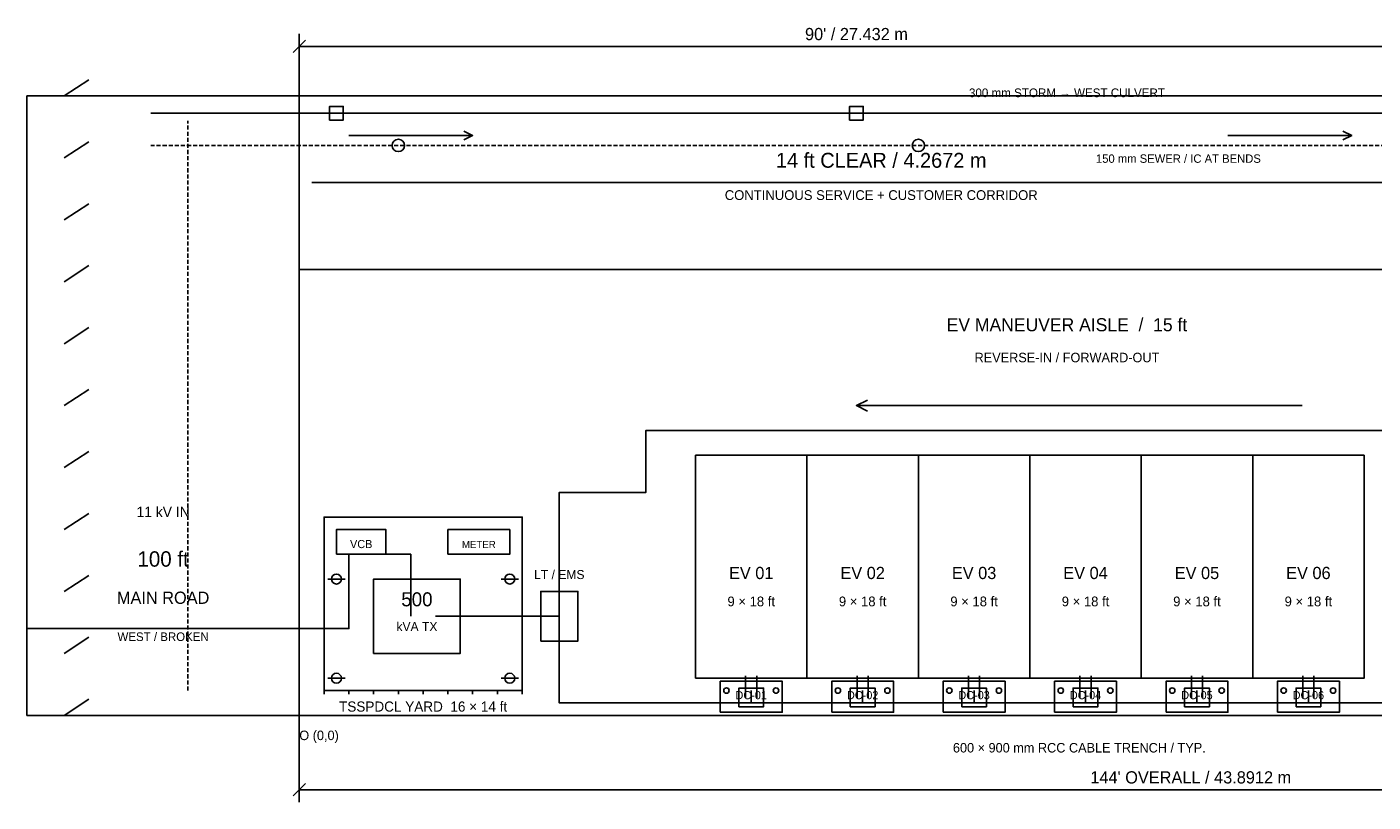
# Model space of a CAD drawing. Header units: millimetres. Extents: x -30480 to 47444, y -68489 to 20423.
# Tile 2 of 6: x -6706 to 26434, y -35662 to -16591. Entities that reach past the tile are written whole.
import ezdxf
from ezdxf.enums import TextEntityAlignment as Align

# ---------------------------------------------------------------- set-up
doc = ezdxf.new("R2010")
doc.units = ezdxf.units.MM
doc.linetypes.add('DASHED', pattern=[150, 100, -50])
for name, color, linetype, lineweight, true_color in [('DIMENSIONS', 8, 'Continuous', 25, 0x526765), ('DRIVEWAY_14FT', 4, 'Continuous', 25, 0x15796f), ('EARTHING', 3, 'Continuous', 25, 0x63825c), ('EV_BAYS', 3, 'Continuous', 25, 0x15796f), ('HV_CABLE_TRENCH', 1, 'Continuous', 25, 0xb8562d), ('PLOT_BOUNDARY', 7, 'Continuous', 25, 0x183335), ('ROAD', 8, 'Continuous', 25, 0x526765), ('SEWER_LINE', 6, 'Continuous', 25, 0x79576f), ('STORM_DRAINAGE', 4, 'Continuous', 25, 0x15796f), ('TEXT', 7, 'Continuous', 25, 0x183335), ('TSSPDCL_YARD', 30, 'Continuous', 25, 0xb8562d), ('WATER_SUPPLY', 5, 'Continuous', 25, 0x296da0)]:
    doc.layers.add(name, color=color, linetype=linetype, lineweight=lineweight, true_color=true_color)

msp = doc.modelspace()

# ---------------------------------------------------------------- linework, layer by layer
at = {"layer": 'DIMENSIONS'}
for p, q in [((0, -18288), (0, -16764)), ((-152.4, -17221.2), (152.4, -16916.4)), ((0, -17068.8), (27432, -17068.8)), ((0, -33528), (0, -35661.6)), ((-152.4, -35509.2), (152.4, -35204.4)), ((0, -35356.8), (43891.2, -35356.8))]:
    msp.add_line(p, q, dxfattribs=at)
at = {"layer": 'DRIVEWAY_14FT'}
for p, q in [((1219.2, -19263.36), (4267.2, -19263.36)), ((22860, -19263.36), (25908, -19263.36))]:
    msp.add_line(p, q, dxfattribs=at)
msp.add_lwpolyline([(0, -22555.2), (43891.2, -22555.2), (43891.2, -18288), (0, -18288)], close=True, dxfattribs=at)
for points in [[(4047.635, -19157.298), (4267.2, -19263.36), (4047.635, -19369.422)], [(25688.435, -19157.298), (25908, -19263.36), (25688.435, -19369.422)]]:
    msp.add_lwpolyline(points, dxfattribs=at)
at = {"layer": 'EARTHING'}
for p, q in [((701.04, -30175.2), (1127.76, -30175.2)), ((4968.24, -30175.2), (5394.96, -30175.2)), ((701.04, -32613.6), (1127.76, -32613.6)), ((4968.24, -32613.6), (5394.96, -32613.6))]:
    msp.add_line(p, q, dxfattribs=at)
for centre in [(914.4, -30175.2), (5181.6, -30175.2), (914.4, -32613.6), (5181.6, -32613.6)]:
    msp.add_circle(centre, 121.92, dxfattribs=at)
at = {"layer": 'EV_BAYS'}
for p, q in [((24688.8, -25908), (13716, -25908)), ((10988.04, -33101.28), (10988.04, -32552.64)), ((11262.36, -33101.28), (11262.36, -32552.64)), ((13731.24, -33101.28), (13731.24, -32552.64)), ((14005.56, -33101.28), (14005.56, -32552.64)), ((16474.44, -33101.28), (16474.44, -32552.64)), ((16748.76, -33101.28), (16748.76, -32552.64)), ((19217.64, -33101.28), (19217.64, -32552.64)), ((19491.96, -33101.28), (19491.96, -32552.64)), ((21960.84, -33101.28), (21960.84, -32552.64)), ((22235.16, -33101.28), (22235.16, -32552.64)), ((24704.04, -33101.28), (24704.04, -32552.64)), ((24978.36, -33101.28), (24978.36, -32552.64))]:
    msp.add_line(p, q, dxfattribs=at)
msp.add_lwpolyline([(13990.456, -26040.577), (13716, -25908), (13990.456, -25775.423)], dxfattribs=at)
for points in [[(9753.6, -32613.6), (12496.8, -32613.6), (12496.8, -27127.2), (9753.6, -27127.2)], [(12496.8, -32613.6), (15240, -32613.6), (15240, -27127.2), (12496.8, -27127.2)], [(15240, -32613.6), (17983.2, -32613.6), (17983.2, -27127.2), (15240, -27127.2)], [(17983.2, -32613.6), (20726.4, -32613.6), (20726.4, -27127.2), (17983.2, -27127.2)], [(20726.4, -32613.6), (23469.6, -32613.6), (23469.6, -27127.2), (20726.4, -27127.2)], [(23469.6, -32613.6), (26212.8, -32613.6), (26212.8, -27127.2), (23469.6, -27127.2)], [(10363.2, -33451.8), (11887.2, -33451.8), (11887.2, -32689.8), (10363.2, -32689.8)], [(13106.4, -33451.8), (14630.4, -33451.8), (14630.4, -32689.8), (13106.4, -32689.8)], [(15849.6, -33451.8), (17373.6, -33451.8), (17373.6, -32689.8), (15849.6, -32689.8)], [(18592.8, -33451.8), (20116.8, -33451.8), (20116.8, -32689.8), (18592.8, -32689.8)], [(21336, -33451.8), (22860, -33451.8), (22860, -32689.8), (21336, -32689.8)], [(24079.2, -33451.8), (25603.2, -33451.8), (25603.2, -32689.8), (24079.2, -32689.8)], [(10820.4, -33314.64), (11430, -33314.64), (11430, -32857.44), (10820.4, -32857.44)], [(13563.6, -33314.64), (14173.2, -33314.64), (14173.2, -32857.44), (13563.6, -32857.44)], [(16306.8, -33314.64), (16916.4, -33314.64), (16916.4, -32857.44), (16306.8, -32857.44)], [(19050, -33314.64), (19659.6, -33314.64), (19659.6, -32857.44), (19050, -32857.44)], [(21793.2, -33314.64), (22402.8, -33314.64), (22402.8, -32857.44), (21793.2, -32857.44)], [(24536.4, -33314.64), (25146, -33314.64), (25146, -32857.44), (24536.4, -32857.44)]]:
    msp.add_lwpolyline(points, close=True, dxfattribs=at)
for centre in [(10515.6, -32918.4), (11734.8, -32918.4), (13258.8, -32918.4), (14478, -32918.4), (16002, -32918.4), (17221.2, -32918.4), (18745.2, -32918.4), (19964.4, -32918.4), (21488.4, -32918.4), (22707.6, -32918.4), (24231.6, -32918.4), (25450.8, -32918.4)]:
    msp.add_circle(centre, 67.056, dxfattribs=at)
at = {"layer": 'HV_CABLE_TRENCH'}
for p, q in [((11125.2, -33223.2), (11125.2, -32918.4)), ((13868.4, -33223.2), (13868.4, -32918.4)), ((16611.6, -33223.2), (16611.6, -32918.4)), ((19354.8, -33223.2), (19354.8, -32918.4)), ((22098, -33223.2), (22098, -32918.4)), ((24841.2, -33223.2), (24841.2, -32918.4))]:
    msp.add_line(p, q, dxfattribs=at)
for points in [[(6400.8, -31089.6), (6400.8, -28041.6), (8534.4, -28041.6), (8534.4, -26517.6), (31699.2, -26517.6), (31699.2, -22860)], [(-6705.6, -31394.4), (1219.2, -31394.4), (1219.2, -29565.6), (2743.2, -29565.6), (2743.2, -31089.6)], [(3352.8, -31089.6), (6400.8, -31089.6), (6400.8, -33223.2), (43586.4, -33223.2)]]:
    msp.add_lwpolyline(points, dxfattribs=at)
msp.add_lwpolyline([(5943.6, -31699.2), (6858, -31699.2), (6858, -30480), (5943.6, -30480)], close=True, dxfattribs=at)
at = {"layer": 'PLOT_BOUNDARY'}
msp.add_lwpolyline([(0, -33528), (43891.2, -33528), (43891.2, -18288), (0, -18288)], close=True, dxfattribs=at)
at = {"layer": 'ROAD'}
for p, q in [((-5791.2, -18288), (-5181.6, -17891.76)), ((-5791.2, -19812), (-5181.6, -19415.76)), ((-5791.2, -21336), (-5181.6, -20939.76)), ((-5791.2, -22860), (-5181.6, -22463.76)), ((-5791.2, -24384), (-5181.6, -23987.76)), ((-5791.2, -25908), (-5181.6, -25511.76)), ((-5791.2, -27432), (-5181.6, -27035.76)), ((-5791.2, -28956), (-5181.6, -28559.76)), ((-5791.2, -30480), (-5181.6, -30083.76)), ((-5791.2, -32004), (-5181.6, -31607.76)), ((-5791.2, -33528), (-5181.6, -33131.76))]:
    msp.add_line(p, q, dxfattribs=at)
at = {"layer": 'ROAD', "linetype": 'DASHED'}
msp.add_line((-2743.2, -32918.4), (-2743.2, -18897.6), dxfattribs=at)
at = {"layer": 'ROAD'}
msp.add_lwpolyline([(-6705.6, -33528), (0, -33528), (0, -18288), (-6705.6, -18288)], close=True, dxfattribs=at)
at = {"layer": 'SEWER_LINE', "linetype": 'DASHED'}
msp.add_lwpolyline([(30784.8, -22860), (30784.8, -19507.2), (-3657.6, -19507.2)], dxfattribs=at)
at = {"layer": 'SEWER_LINE'}
for centre in [(2438.4, -19507.2), (15240, -19507.2)]:
    msp.add_circle(centre, 152.4, dxfattribs=at)
at = {"layer": 'STORM_DRAINAGE'}
msp.add_line((0, -18714.72), (43586.4, -18714.72), dxfattribs=at)
for points in [[(746.76, -18882.36), (1082.04, -18882.36), (1082.04, -18547.08), (746.76, -18547.08)], [(13548.36, -18882.36), (13883.64, -18882.36), (13883.64, -18547.08), (13548.36, -18547.08)]]:
    msp.add_lwpolyline(points, close=True, dxfattribs=at)
msp.add_lwpolyline([(0, -18714.72), (-3657.6, -18714.72)], dxfattribs=at)
at = {"layer": 'TSSPDCL_YARD'}
for p, q in [((609.6, -32918.4), (609.6, -33009.84)), ((1219.2, -32918.4), (1219.2, -33009.84)), ((1828.8, -32918.4), (1828.8, -33009.84)), ((2438.4, -32918.4), (2438.4, -33009.84)), ((3048, -32918.4), (3048, -33009.84)), ((3657.6, -32918.4), (3657.6, -33009.84)), ((4267.2, -32918.4), (4267.2, -33009.84)), ((4876.8, -32918.4), (4876.8, -33009.84)), ((5486.4, -32918.4), (5486.4, -33009.84))]:
    msp.add_line(p, q, dxfattribs=at)
for points in [[(609.6, -32918.4), (5486.4, -32918.4), (5486.4, -28651.2), (609.6, -28651.2)], [(914.4, -29565.6), (2133.6, -29565.6), (2133.6, -28956), (914.4, -28956)], [(3657.6, -29565.6), (5181.6, -29565.6), (5181.6, -28956), (3657.6, -28956)], [(1828.8, -32004), (3962.4, -32004), (3962.4, -30175.2), (1828.8, -30175.2)]]:
    msp.add_lwpolyline(points, close=True, dxfattribs=at)
at = {"layer": 'WATER_SUPPLY'}
msp.add_lwpolyline([(304.8, -20421.6), (43281.6, -20421.6), (43281.6, -30175.2), (26822.4, -30175.2), (26822.4, -20421.6)], dxfattribs=at)

# ---------------------------------------------------------------- texts
at = {"layer": 'DIMENSIONS'}
for s, p in [("90' / 27.432 m", (13716, -16916.4)), ("144' OVERALL / 43.8912 m", (21945.6, -35204.4))]:
    msp.add_text(s, height=300.3804, dxfattribs=at).set_placement(p, align=Align.CENTER)
msp.add_text('O (0,0)', height=233.6292, dxfattribs=at).set_placement((0, -34137.6))
at = {"layer": 'DRIVEWAY_14FT'}
for s, height, p in [('14 ft CLEAR / 4.2672 m', 367.1316, (14325.6, -20055.84)), ('CONTINUOUS SERVICE + CUSTOMER CORRIDOR', 240.30432, (14325.6, -20848.32))]:
    msp.add_text(s, height=height, dxfattribs=at).set_placement(p, align=Align.CENTER)
at = {"layer": 'EV_BAYS'}
for s, height, p in [('EV MANEUVER AISLE  /  15 ft', 322.6308, (18897.6, -24079.2)), ('REVERSE-IN / FORWARD-OUT', 233.6292, (18897.6, -24841.2)), ('EV 01', 300.3804, (11125.2, -30175.2)), ('EV 02', 300.3804, (13868.4, -30175.2)), ('EV 03', 300.3804, (16611.6, -30175.2)), ('EV 04', 300.3804, (19354.8, -30175.2)), ('EV 05', 300.3804, (22098, -30175.2)), ('EV 06', 300.3804, (24841.2, -30175.2)), ('9 × 18 ft', 240.3043, (11125.2, -30845.76)), ('9 × 18 ft', 240.3043, (13868.4, -30845.76)), ('9 × 18 ft', 240.3043, (16611.6, -30845.76)), ('9 × 18 ft', 240.3043, (19354.8, -30845.76)), ('9 × 18 ft', 240.3043, (22098, -30845.76)), ('9 × 18 ft', 240.3043, (24841.2, -30845.76)), ('DC-01', 200.2536, (11125.2, -33131.76)), ('DC-02', 200.2536, (13868.4, -33131.76)), ('DC-03', 200.2536, (16611.6, -33131.76)), ('DC-04', 200.2536, (19354.8, -33131.76)), ('DC-05', 200.2536, (22098, -33131.76)), ('DC-06', 200.2536, (24841.2, -33131.76))]:
    msp.add_text(s, height=height, dxfattribs=at).set_placement(p, align=Align.CENTER)
at = {"layer": 'HV_CABLE_TRENCH'}
for s, height, p in [('11 kV IN', 255.8796, (-3352.8, -28651.2)), ('LT / EMS', 222.504, (6400.8, -30175.2)), ('600 × 900 mm RCC CABLE TRENCH / TYP.', 233.6292, (19202.4, -34442.4))]:
    msp.add_text(s, height=height, dxfattribs=at).set_placement(p, align=Align.CENTER)
at = {"layer": 'ROAD'}
for s, height, p in [('100 ft', 378.2568, (-3352.8, -29870.4)), ('MAIN ROAD', 300.3804, (-3352.8, -30784.8)), ('WEST / BROKEN', 211.3788, (-3352.8, -31699.2))]:
    msp.add_text(s, height=height, dxfattribs=at).set_placement(p, align=Align.CENTER)
at = {"layer": 'SEWER_LINE'}
msp.add_text('150 mm SEWER / IC AT BENDS', height=206.92872, dxfattribs=at).set_placement((21640.8, -19933.92), align=Align.CENTER)
at = {"layer": 'STORM_DRAINAGE'}
msp.add_text('300 mm STORM → WEST CULVERT', height=213.60384, dxfattribs=at).set_placement((18897.6, -18318.48), align=Align.CENTER)
at = {"layer": 'TEXT'}
for s, height, p in [('VCB', 200.2536, (1524, -29413.2)), ('METER', 178.0032, (4419.6, -29413.2))]:
    msp.add_text(s, height=height, dxfattribs=at).set_placement(p, align=Align.CENTER)
at = {"layer": 'TSSPDCL_YARD'}
for s, height, p in [('500', 344.8812, (2895.6, -30845.76)), ('kVA TX', 222.504, (2895.6, -31455.36)), ('TSSPDCL YARD  16 × 14 ft', 249.20448, (3048, -33436.56))]:
    msp.add_text(s, height=height, dxfattribs=at).set_placement(p, align=Align.CENTER)

doc.saveas('drawing.dxf')
